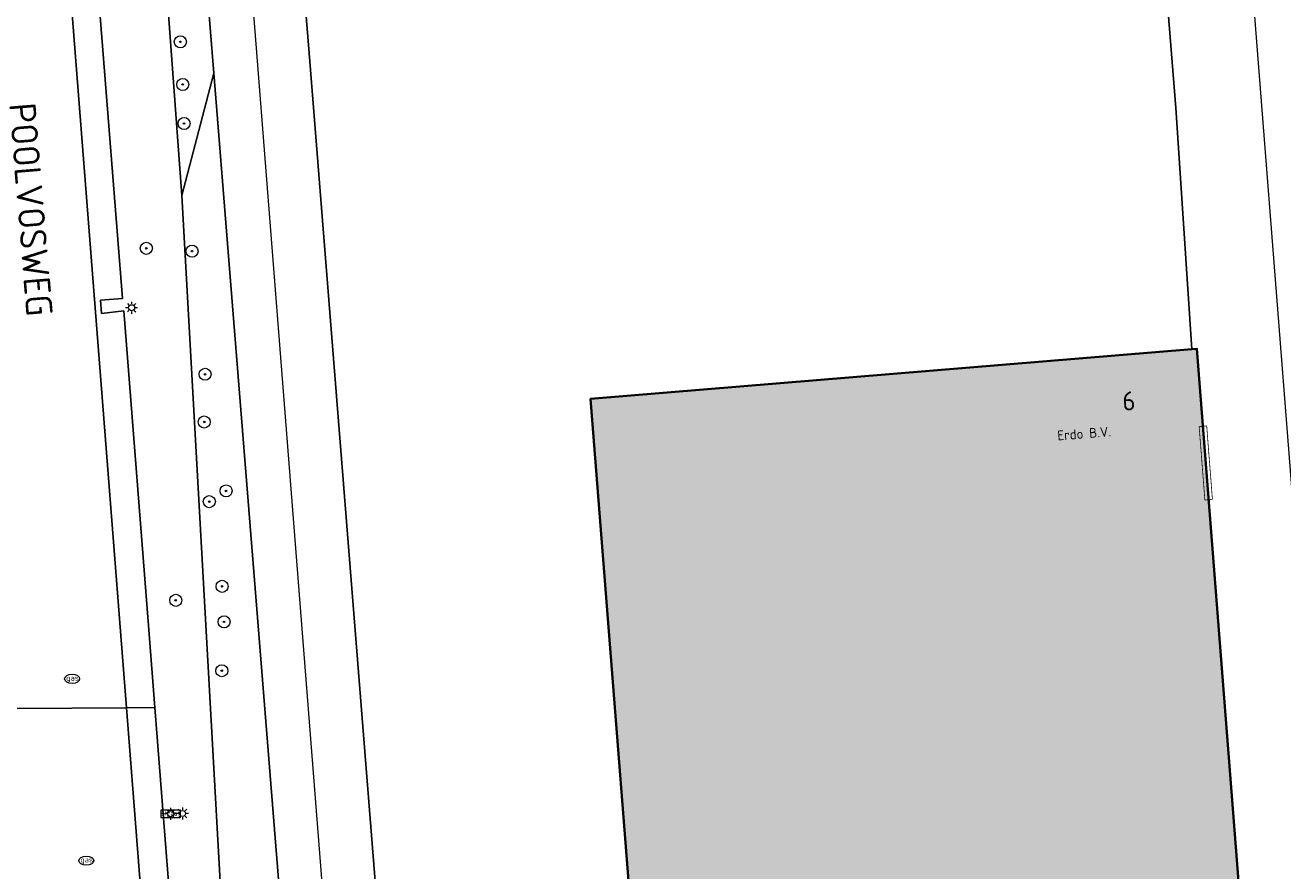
# Model space of a CAD drawing. Header units: metres. Extents: x 97476 to 98458, y 435938 to 436449.
# Tile 15 of 52: x 97992 to 98075, y 436155 to 436212. Entities that reach past the tile are written whole.
import ezdxf
from ezdxf.enums import TextEntityAlignment as Align
from ezdxf.lldxf.tags import DXFTag

# ---------------------------------------------------------------- set-up
doc = ezdxf.new("R2010")
doc.units = ezdxf.units.M
for name, color, linetype, lineweight in [('B-RO-OG-BEBOUWING-V', 254, 'Continuous', 18), ('B-WE-GK-BESCHOEIING-G', 252, 'GK-BESCHOEIING', 18), ('B-WE-GR-BOOM-S', 252, 'Continuous', 18), ('B-WE-IE-MEUBILAIR_WEGMEUBILAIR_VERKEERSBORD-S', 252, 'Continuous', 18), ('B-WE-IE-TERREINAFSCHEIDING_KUNSTMATIG_HEKWERK-G', 252, 'IE-TERREINAFSCHEIDING-KUNSTMATIG', 18), ('B-WE-KG-GRENS_PERCEEL-G', 150, 'KG-PERCEEL', 18), ('B-WE-KL-ET_LS_OV_LICHTMAST-S', 1, 'Continuous', 18), ('B-WE-KL-GAS_PUT-S', 252, 'Continuous', 18), ('B-WE-OG-BEBOUWING-GV', 4, 'Continuous', 35), ('B-WE-OG-BEBOUWING_ENTREE_GARAGE-G', 4, 'Continuous', 18), ('B-WE-OG-BEBOUWING_HUISNUMMER-T25-500', 7, 'Continuous', 25), ('B-WE-OG-BEBOUWING_STRAATNAAM-T35-500', 2, 'Continuous', 35), ('B-WE-OG-GRONDGEBRUIK-T25-250', 7, 'Continuous', 25), ('B-WE-OG-TERREIN_CULTUURSCHEIDING-GV', 252, 'Continuous', 18), ('B-WE-OG-TERREIN_ERF-GV', 252, 'Continuous', 18), ('B-WE-OG-WATER-GV', 252, 'Continuous', 18), ('B-WE-OG-WATER_SLOOT-GV', 252, 'Continuous', 18), ('B-WE-VH-VERHARDING_BETONSTRAATSTEEN-GV', 252, 'Continuous', 18)]:
    doc.layers.add(name, color=color, linetype=linetype, lineweight=lineweight)
doc.styles.add('NLCS-ISO', font='NLCS-ISO.ttf')
doc.styles.add('NLCS-ISO-M250-T25', font='NLCS-ISO.ttf', dxfattribs={"height": 0.625})
doc.styles.add('NLCS-ISO-M500-T25', font='NLCS-ISO.ttf', dxfattribs={"height": 1.25})
doc.styles.add('NLCS-ISO-M500-T35', font='NLCS-ISO.ttf', dxfattribs={"height": 1.75})
doc.styles.get("Standard").update_dxf_attribs({"font": 'arial.ttf'})
doc.linetypes.add('GK-BESCHOEIING', pattern='A,30,-5,[1,NLCS.SHX,S=1,R=0,X=0,Y=0],-5', length=40)
doc.linetypes.add('IE-TERREINAFSCHEIDING-KUNSTMATIG', pattern='A,4,[82,NLCS.SHX,S=0.75,R=90,X=0,Y=0],4,-2', length=10)
tags = doc.linetypes.add('KG-PERCEEL', pattern='A,5.5,-2,["P",Standard,S=1.8,R=0,X=-0.5,Y=-0.9],-2,5.5,-2,[5,NLCS.SHX,S=0.75,R=0,X=0,Y=0],-2', length=19).pattern_tags.tags
tags[6] = DXFTag(74, 10)

# ---------------------------------------------------------------- blocks, each defined once
blk = doc.blocks.new('SIE-WEG_VERKEERSBORD_STRAATNAAM-SO')
at = {"color": 0, "linetype": 'ByBlock', "lineweight": 18}
blk.add_lwpolyline([(-3.25, -1.25), (3.25, -1.25), (3.25, 1.25), (-3.25, 1.25)], close=True, dxfattribs=at)
at = {"color": 0, "linetype": 'ByBlock', "lineweight": 18, "style": 'NLCS-ISO'}
blk.add_text('straat', height=1.5, dxfattribs=at).set_placement((0, 0.15), align=Align.MIDDLE_CENTER)
blk = doc.blocks.new('SKL-ET_OV_LICHTMAST-SO')
at = {"color": 0, "linetype": 'ByBlock', "lineweight": 18}
for points in [[(-1.25, 0), (-2, 0)], [(-1.41, 1.41), (-0.88, 0.88)], [(0, 2), (0, 1.25)], [(0.88, 0.88), (1.41, 1.41)], [(2, 0), (1.25, 0)], [(-1.41, -1.41), (-0.88, -0.88)], [(0, -1.25), (0, -2)], [(0.88, -0.88), (1.41, -1.41)]]:
    blk.add_lwpolyline(points, dxfattribs=at)
blk.add_circle((0, 0), 1, dxfattribs=at)
blk = doc.blocks.new('SKL-GAS_PUT-SO')
at = {"color": 0, "linetype": 'ByBlock', "lineweight": 18}
blk.add_ellipse((0, 0), major_axis=(2.5, 0), ratio=0.601255, dxfattribs=at)
at = {"color": 0, "linetype": 'ByBlock', "lineweight": 18, "style": 'NLCS-ISO'}
blk.add_text('gas', height=1.8, dxfattribs=at).set_placement((0.12, 0.3), align=Align.MIDDLE_CENTER)
blk = doc.blocks.new('SGR-BOOM_01-SO')
at = {"linetype": 'ByBlock', "lineweight": 18}
h = blk.add_hatch(color=0, dxfattribs=at)
h.dxf.hatch_style = 1
edge = h.paths.add_edge_path()
edge.add_arc((0, 0), 0.25, 0, 360)
at = {"color": 0, "linetype": 'ByBlock', "lineweight": 18}
for radius in [2, 0.25]:
    blk.add_circle((0, 0), radius, dxfattribs=at)

msp = doc.modelspace()

# ---------------------------------------------------------------- hatches: boundary and pattern name
at = {"layer": 'B-RO-OG-BEBOUWING-V', "transparency": 33554495}
h = msp.add_hatch(color=256, dxfattribs=at)
h.dxf.hatch_style = 1
h.paths.add_polyline_path([(98069.458, 436190.097), (98069.135, 436190.07), (98029.28, 436186.787), (98033.226, 436136.618), (98059.103, 436138.601), (98062.26, 436098.496), (98077.389, 436099.685), (98077.612, 436099.703), (98075.642, 436124.711), (98075.222, 436130.041), (98074.427, 436140.134), (98073.378, 436140.126)])

# ---------------------------------------------------------------- linework, layer by layer
at = {"layer": 'B-WE-GK-BESCHOEIING-G', "ltscale": 0.2}
msp.add_lwpolyline([(98022.313, 436063.027), (98010.622, 436209.704), (98010.28, 436214.052)], dxfattribs=at)
at = {"layer": 'B-WE-IE-TERREINAFSCHEIDING_KUNSTMATIG_HEKWERK-G', "ltscale": 0.2}
msp.add_lwpolyline([(98067.069, 436218.497), (98068.057, 436206.065), (98069.135, 436190.07)], dxfattribs=at)
at = {"layer": 'B-WE-KG-GRENS_PERCEEL-G', "ltscale": 0.2}
for points in [[(98072.757, 436218.9), (98082.753, 436091.414), (98092.014, 436090.593)], [(98006.834, 436213.698), (98018.643, 436063.404)]]:
    msp.add_lwpolyline(points, dxfattribs=at)
at = {"layer": 'B-WE-OG-BEBOUWING-GV'}
msp.add_lwpolyline([(98069.135, 436190.07), (98029.28, 436186.787), (98033.226, 436136.618), (98059.103, 436138.601), (98062.26, 436098.496), (98077.389, 436099.685), (98077.612, 436099.703), (98075.642, 436124.711), (98075.222, 436130.041), (98074.427, 436140.134), (98073.378, 436140.126), (98069.458, 436190.097)], close=True, dxfattribs=at)
at = {"layer": 'B-WE-OG-BEBOUWING_ENTREE_GARAGE-G', "const_width": 0.05}
msp.add_lwpolyline([(98069.611, 436184.933), (98070.111, 436184.985), (98070.489, 436180.118), (98069.99, 436180.065)], close=True, dxfattribs=at)
at = {"layer": 'B-WE-OG-TERREIN_CULTUURSCHEIDING-GV'}
for points in [[(98007.603, 436103.36), (98002.187, 436200.252), (97997.738, 436260.604)], [(97996.469, 436216.056), (97998.25, 436193.425), (97996.798, 436193.316), (97996.864, 436192.437), (97998.343, 436192.611), (98000, 436171.475), (98000.405, 436166.309), (98002.971, 436133.578)]]:
    msp.add_lwpolyline(points, dxfattribs=at)
at = {"layer": 'B-WE-OG-TERREIN_ERF-GV'}
for points in [[(98069.135, 436190.07), (98068.057, 436206.065), (98067.069, 436218.497), (98051.019, 436217.241), (98010.28, 436214.052), (98010.622, 436209.704), (98022.313, 436063.027), (98026.343, 436062.613), (98026.473, 436060.927), (98035.652, 436059.828), (98035.516, 436061.67), (98034.639, 436073.634), (98037.695, 436074.568)], [(98038.258, 436074.091), (98050.506, 436075.107), (98057.959, 436075.726), (98072.215, 436076.925), (98075.408, 436077.194), (98074.621, 436087.162), (98077.686, 436087.246), (98078.037, 436091.553), (98078.104, 436092.374), (98077.581, 436098.386), (98077.389, 436099.685), (98062.26, 436098.496), (98059.103, 436138.601), (98033.226, 436136.618), (98029.28, 436186.787), (98069.135, 436190.07)]]:
    msp.add_lwpolyline(points, dxfattribs=at)
at = {"layer": 'B-WE-OG-WATER-GV'}
msp.add_lwpolyline([(98010.28, 436214.052), (98006.521, 436261.793), (98006.495, 436262.503), (98006.485, 436262.774), (98005.912, 436263.549), (98004.643, 436264.113), (98002.939, 436264.104), (98001.376, 436263.269), (98000.403, 436262.332), (98000.116, 436260.673), (98000.188, 436259.611), (98004.299, 436208.377), (98016.191, 436060.164), (98019.492, 436060.528), (98022.486, 436060.858), (98022.313, 436063.027), (98010.622, 436209.704)], close=True, dxfattribs=at)
at = {"layer": 'B-WE-OG-WATER_SLOOT-GV'}
for points in [[(98000.188, 436259.611), (98000.116, 436260.673), (97998.075, 436262.209), (97997.738, 436260.604), (98002.187, 436200.252), (98004.299, 436208.377)], [(98016.738, 436054.334), (98016.191, 436060.164), (98004.299, 436208.377), (98002.187, 436200.252), (98007.603, 436103.36), (98009.504, 436070.858), (98009.7, 436068.041), (98009.462, 436062.296), (98009.927, 436055.107), (98012.952, 436054.764)]]:
    msp.add_lwpolyline(points, close=True, dxfattribs=at)
at = {"layer": 'B-WE-VH-VERHARDING_BETONSTRAATSTEEN-GV'}
for points in [[(97991.284, 436166.258), (97998.514, 436166.304), (97992.103, 436248.126), (97992.048, 436249.542), (97992.063, 436251.554), (97992.17, 436253.552), (97992.327, 436255.576), (97992.552, 436257.566), (97992.889, 436259.56), (97993.181, 436260.779), (97993.244, 436261.067), (97994.334, 436264.789), (97994.852, 436266.429)], [(97992.939, 436148.947), (97994.151, 436133.71), (97994.752, 436126.153), (97995.899, 436111.734), (97997.108, 436096.536), (97998.255, 436082.118), (97998.9, 436074.01), (97999.241, 436069.544), (97999.359, 436068.216), (98002.245, 436068.447), (98006.325, 436068.796), (98006.155, 436070.814), (98000, 436147.335), (97998.514, 436166.304), (97991.284, 436166.258)]]:
    msp.add_lwpolyline(points, dxfattribs=at)
for points in [[(98000.405, 436166.309), (98000, 436171.475), (97998.343, 436192.611), (97996.864, 436192.437), (97996.798, 436193.316), (97998.25, 436193.425), (97996.469, 436216.056), (97994.971, 436215.926), (97994.94, 436216.809), (97996.417, 436216.881), (97994.58, 436239.633), (97993.074, 436239.532), (97993.011, 436240.47), (97994.509, 436240.582), (97994.134, 436246.425), (97992.103, 436248.126), (97998.514, 436166.304)], [(98001.52, 436132.332), (98001.426, 436133.448), (98002.971, 436133.578), (98000.405, 436166.309), (97998.514, 436166.304), (98000, 436147.335), (98006.155, 436070.814), (98008.075, 436070.961), (98008.026, 436071.401), (98007.772, 436073.869), (98006.9, 436083.466), (98005.41, 436083.375), (98005.307, 436084.357), (98006.829, 436084.443), (98004.975, 436108.011), (98003.466, 436107.854), (98003.393, 436108.852), (98004.905, 436108.946), (98003.037, 436132.46)]]:
    msp.add_lwpolyline(points, close=True, dxfattribs=at)

# ---------------------------------------------------------------- block references
at = {"layer": 'B-WE-GR-BOOM-S', "xscale": 0.2, "yscale": 0.2, "zscale": 0.2}
for p in [(98002.089, 436210.448), (98002.246, 436207.622), (98002.334, 436205.035), (97999.834, 436196.758), (98002.863, 436196.569), (98003.727, 436188.408), (98003.672, 436185.244), (98005.12, 436180.674), (98004.008, 436179.963), (98004.856, 436174.348), (98001.783, 436173.421), (98004.986, 436171.993), (98004.84, 436168.755)]:
    msp.add_blockref('SGR-BOOM_01-SO', p, dxfattribs=at)
at = {"layer": 'B-WE-IE-MEUBILAIR_WEGMEUBILAIR_VERKEERSBORD-S', "xscale": 0.2, "yscale": 0.2, "zscale": 0.2}
msp.add_blockref('SIE-WEG_VERKEERSBORD_STRAATNAAM-SO', (98001.447, 436159.27), dxfattribs=at)
at = {"layer": 'B-WE-KL-ET_LS_OV_LICHTMAST-S', "xscale": 0.2, "yscale": 0.2, "zscale": 0.2}
for p in [(97998.858, 436192.82), (98001.447, 436159.27), (98002.231, 436159.289)]:
    msp.add_blockref('SKL-ET_OV_LICHTMAST-SO', p, dxfattribs=at)
at = {"layer": 'B-WE-KL-GAS_PUT-S', "xscale": 0.2, "yscale": 0.2, "zscale": 0.2}
for p in [(97994.915, 436168.217), (97995.858, 436156.166)]:
    msp.add_blockref('SKL-GAS_PUT-SO', p, dxfattribs=at)

# ---------------------------------------------------------------- texts
at = {"layer": 'B-WE-OG-BEBOUWING_HUISNUMMER-T25-500', "style": 'NLCS-ISO-M500-T25'}
msp.add_text('6', height=1.25, rotation=3.9, dxfattribs=at).set_placement((98064.95, 436186.638), align=Align.MIDDLE)
at = {"layer": 'B-WE-OG-BEBOUWING_STRAATNAAM-T35-500', "style": 'NLCS-ISO-M500-T35'}
msp.add_text('POOLVOSWEG', height=1.75, rotation=274.7, dxfattribs=at).set_placement((97992.187, 436199.337), align=Align.MIDDLE)
at = {"layer": 'B-WE-OG-GRONDGEBRUIK-T25-250', "style": 'NLCS-ISO-M250-T25'}
msp.add_text('Erdo B.V.', height=0.65, rotation=4.52552, dxfattribs=at).set_placement((98060.24, 436184.016))

doc.saveas('drawing.dxf')
